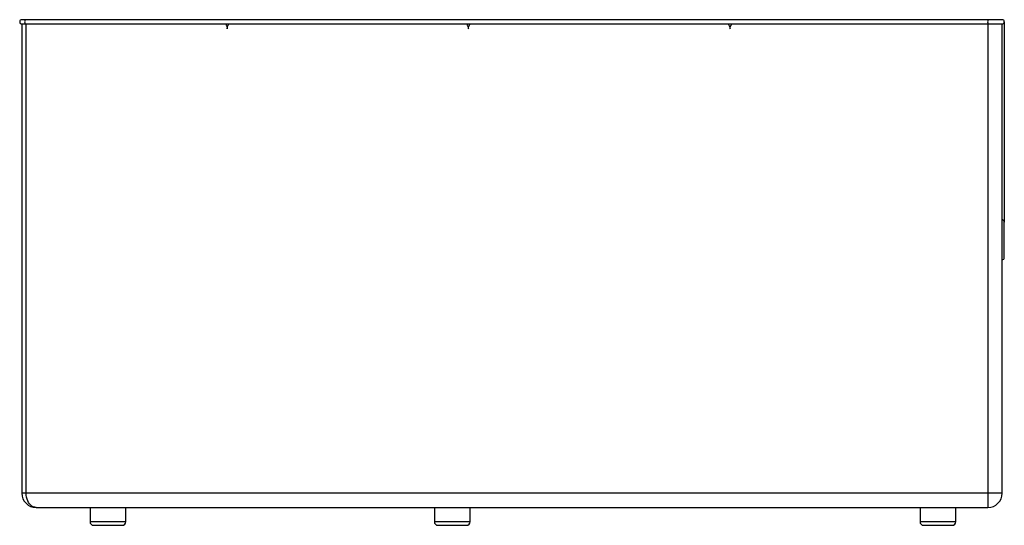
# Paper-space layout '_Back' of a CAD drawing. Header units: millimetres. Extents: x -1285 to 93, y 0 to 708.
import ezdxf

# ---------------------------------------------------------------- set-up
doc = ezdxf.new("R2010")
doc.units = ezdxf.units.MM

psp = doc.layouts.new('_Back')

# ---------------------------------------------------------------- linework, layer by layer
at = {"color": 7, "linetype": 'Continuous', "lineweight": 25}
for p, q in [((90, 708), (-1282.1, 708)), ((-1282.1, 702), (-1282.1, 45)), ((-1282.1, 702), (90, 702)), ((-1276.1, 45), (-1276.1, 702)), ((69.8, 702), (69.8, 45)), ((90, 45), (90, 702)), ((93, 375), (93, 424.7)), ((90, 45), (-1282.1, 45)), ((-1262.1, 25), (70, 25)), ((-1186.7, 25), (-1186.7, 5)), ((-1136.7, 5), (-1136.7, 25)), ((-704.7, 25), (-704.7, 5)), ((-654.7, 5), (-654.7, 25)), ((-25, 25), (-25, 5)), ((25, 5), (25, 25)), ((-1136.7, 5), (-1186.7, 5)), ((-654.7, 5), (-704.7, 5)), ((-699.7, 0), (-659.7, 0)), ((25, 5), (-25, 5)), ((-1181.7, 0), (-1141.7, 0)), ((-20, 0), (20, 0))]:
    psp.add_line(p, q, dxfattribs=at)
at = {"color": 7, "linetype": 'Continuous', "lineweight": 25, "flags": 128}
for points in [[(-1276.1, 708), (-1276.5, 708), (-1277.2, 707.6), (-1277.7, 706.9), (-1278.1, 706), (-1278.2, 705), (-1278.1, 704), (-1277.7, 703.1), (-1277.2, 702.4), (-1276.5, 702), (-1276.1, 702)], [(-1262.1, 25), (-1264.1, 25.2), (-1266.1, 25.8), (-1267.9, 26.8), (-1269.7, 28.2), (-1271.3, 29.9), (-1272.7, 31.9), (-1273.9, 34.2), (-1274.8, 36.7), (-1275.5, 39.4), (-1276, 42.2), (-1276.1, 45)]]:
    psp.add_lwpolyline(points, dxfattribs=at)
at = {"color": 7, "linetype": 'Continuous', "lineweight": 25}
for centre, radius, start, end in [((-1282.1, 705), 3, 90, 270), ((166.4, 705), 96.7, 178.2213, 181.7787), ((90, 705), 3, 270, 90), ((90, 375), 3, 270, 0), ((-1262.1, 45), 20, 180, 270), ((598.8, 40.5), 529, 179.5099, 181.6762), ((70, 45), 20, 270, 0), ((-1181.7, 5), 5, 180, 270), ((-1141.7, 5), 5, 270, 0), ((-699.7, 5), 5, 180, 270), ((-659.7, 5), 5, 270, 0), ((-20, 5), 5, 180, 270), ((20, 5), 5, 270, 0)]:
    psp.add_arc(centre, radius, start, end, dxfattribs=at)
for points, knots in [([(93, 705), (93, 704.9), (93, 704.8), (93, 703.8), (93, 701.9), (93, 699.2), (93, 695.8), (93, 691.9), (93, 687.3), (93, 681.9), (93, 675.7), (93, 668.8), (93, 661.2), (93, 653), (93, 644.3), (93, 634.2), (93, 622.6), (93, 609.6), (93, 596.3), (93, 582.9), (93, 569.7), (93, 556.9), (93, 544.8), (93, 534.1), (93, 524.4), (93, 515.2), (93, 505.3), (93, 495), (93, 485.2), (93, 476.2), (93, 467.9), (93, 460.7), (93, 454.6), (93, 449.5), (93, 445), (93, 440.5), (93, 436.5), (93, 433.2), (93, 431.1), (93, 429.7), (93, 428.7), (93, 427.7), (93, 426.8), (93, 425.7), (93, 425), (93, 424.7)], [0, 0, 0, 0, 0.029751, 0.060643, 0.092482, 0.125127, 0.151771, 0.178654, 0.20543, 0.232156, 0.258913, 0.285793, 0.312501, 0.33895, 0.365332, 0.39182, 0.425306, 0.45906, 0.492537, 0.5254, 0.557259, 0.587683, 0.616213, 0.642367, 0.662079, 0.683588, 0.706557, 0.730363, 0.754472, 0.774529, 0.794516, 0.814522, 0.829472, 0.844309, 0.859176, 0.874148, 0.893394, 0.911826, 0.929559, 0.938549, 0.948169, 0.958774, 0.970715, 0.984341, 1, 1, 1, 1]), ([(-997, 702), (-996.8, 701.7), (-996.2, 701), (-995.5, 699.6), (-994.8, 697.5), (-994.7, 695.9), (-994.6, 695)], [0, 0, 0, 0, 0.151324, 0.374633, 0.657576, 1, 1, 1, 1]), ([(-994.6, 695), (-994.6, 695.9), (-994.5, 697.5), (-993.9, 699.3), (-993.3, 700.4), (-992.9, 701.1), (-992.6, 701.6), (-992.3, 701.9), (-992.2, 702)], [0, 0, 0, 0, 0.342432, 0.625394, 0.74465, 0.848943, 0.938267, 1, 1, 1, 1]), ([(-659.8, 702), (-659.5, 701.7), (-658.9, 701), (-658.1, 699.6), (-657.3, 697.5), (-657.2, 695.9), (-657.1, 695)], [0, 0, 0, 0, 0.151324, 0.374633, 0.657576, 1, 1, 1, 1]), ([(-657.1, 695), (-657, 695.9), (-656.9, 697.5), (-656.2, 699.3), (-655.6, 700.4), (-655.2, 701.1), (-654.8, 701.6), (-654.6, 701.9), (-654.5, 702)], [0, 0, 0, 0, 0.342432, 0.625394, 0.74465, 0.848943, 0.938267, 1, 1, 1, 1]), ([(-293.7, 702), (-293.4, 701.7), (-292.8, 701), (-291.9, 699.6), (-291.1, 697.5), (-290.9, 695.9), (-290.9, 695)], [0, 0, 0, 0, 0.151324, 0.374633, 0.657576, 1, 1, 1, 1]), ([(-290.9, 695), (-290.8, 695.9), (-290.7, 697.5), (-290, 699.3), (-289.3, 700.4), (-288.8, 701.1), (-288.4, 701.6), (-288.2, 701.9), (-288.1, 702)], [0, 0, 0, 0, 0.342432, 0.625394, 0.74465, 0.848943, 0.938267, 1, 1, 1, 1]), ([(93, 424.7), (93, 425), (92.9, 425.6), (92.5, 426.3), (91.9, 427), (91.2, 427.4), (90.5, 427.7), (90.1, 427.6), (90, 427.6)], [0, 0, 0, 0, 0.187462, 0.374925, 0.562387, 0.749849, 0.937311, 1, 1, 1, 1])]:
    psp.add_open_spline(points, degree=3, knots=knots, dxfattribs=at)

doc.saveas('drawing.dxf')
